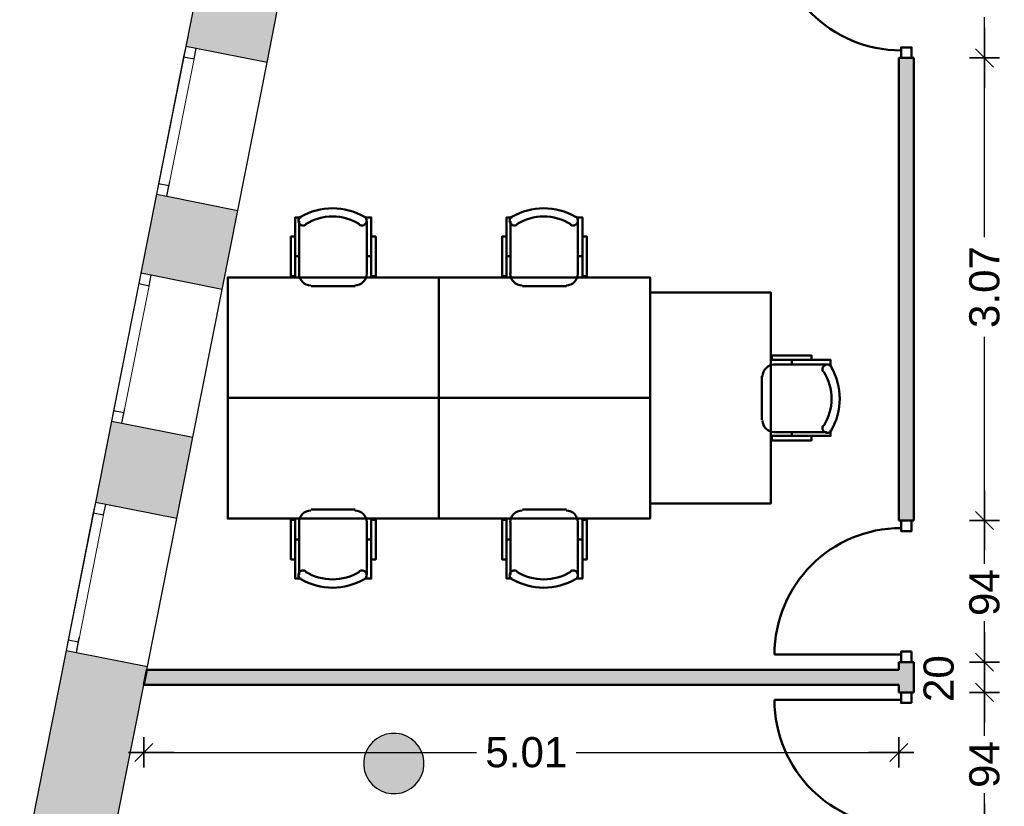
# Model space of a CAD drawing. Header units: metres. Extents: x -1 to 427, y -6 to 28.
# Tile 3 of 12: x 398.5 to 405.04, y 17.52 to 22.73. Entities that reach past the tile are written whole.
import ezdxf

# ---------------------------------------------------------------- set-up
doc = ezdxf.new("R2010")
doc.units = ezdxf.units.M
doc.header["$PDMODE"] = 65
for name, pattern in [('CONTINUA', [0]), ('PUNKT', [6.35, 0, -6.35]), ('VERDECKT', [9.525, 6.35, -3.175])]:
    doc.linetypes.add(name, pattern=pattern)
for name, color, linetype, lineweight in [('3D P5 MURS', 7, 'CONTINUA', 25), ('3D P5 MURS NOUS', 7, 'CONTINUA', 25), ('3D P5 PILAR', 7, 'CONTINUA', 25), ('P5 MAMPARES', 7, 'CONTINUA', 25), ('P5 MOBLES', 7, 'CONTINUA', 25)]:
    doc.layers.add(name, color=color, linetype=linetype, lineweight=lineweight)
doc.styles.add('ARIAL', font='arial.ttf')
doc.dimstyles.new('DIMSTYLE_3', dxfattribs={"dimtxt": 0.2, "dimasz": 0.2, "dimexe": 0, "dimexo": 1e-06, "dimgap": 0.1, "dimtad": 0, "dimrnd": 0.01, "dimzin": 4, "dimdsep": 46, "dimtxsty": 'ARIAL', "dimblk1": 'ALL_ML_STRICH', "dimblk2": 'ALL_ML_STRICH', "dimsah": 1, "dimcen": 0, "dimse1": 1, "dimse2": 1, "dimclrd": 2, "dimclre": 2, "dimclrt": 2, "dimadec": 0, "dimazin": 0, "dimtfac": 1, "dimtdec": 0, "dimtix": 1, "dimtmove": 2, "dimatfit": 3, "dimfxl": 0, "dimtzin": 0, "dimlwd": 0, "dimlwe": 35, "dimarcsym": 0})
doc.dimstyles.new('DIMSTYLE_5', dxfattribs={"dimtxt": 0.2, "dimasz": 0.2, "dimexe": 0, "dimexo": 1e-06, "dimgap": 0.1, "dimtad": 0, "dimdec": 0, "dimlfac": 100, "dimrnd": 1, "dimzin": 4, "dimdsep": 46, "dimtxsty": 'ARIAL', "dimblk1": 'ALL_ML_STRICH', "dimblk2": 'ALL_ML_STRICH', "dimsah": 1, "dimcen": 0, "dimse1": 1, "dimse2": 1, "dimclrd": 2, "dimclre": 2, "dimclrt": 2, "dimadec": 0, "dimazin": 0, "dimtfac": 1, "dimtdec": 0, "dimtix": 1, "dimtmove": 2, "dimatfit": 3, "dimfxl": 0, "dimtzin": 0, "dimlwd": 0, "dimlwe": 35, "dimarcsym": 0})
doc.dimstyles.new('DIMSTYLE_6', dxfattribs={"dimtxt": 0.2, "dimasz": 0.2, "dimexe": 0, "dimexo": 1e-06, "dimgap": 0.1, "dimtad": 0, "dimrnd": 0.01, "dimzin": 4, "dimdsep": 46, "dimtxsty": 'ARIAL', "dimblk1": 'ALL_ML_STRICH', "dimblk2": 'ALL_ML_STRICH', "dimsah": 1, "dimcen": 0, "dimse1": 1, "dimse2": 1, "dimclrd": 2, "dimclre": 2, "dimclrt": 2, "dimadec": 0, "dimazin": 0, "dimtfac": 1, "dimtdec": 0, "dimtix": 1, "dimtmove": 2, "dimatfit": 3, "dimfxl": 0, "dimtzin": 0, "dimlwd": 0, "dimlwe": 35, "dimarcsym": 0})
doc.dimstyles.new('DIMSTYLE_7', dxfattribs={"dimtxt": 0.2, "dimasz": 0.2, "dimexe": 0, "dimexo": 1e-06, "dimgap": 0.1, "dimtad": 2, "dimdec": 0, "dimlfac": 100, "dimrnd": 1, "dimzin": 4, "dimdsep": 46, "dimtxsty": 'ARIAL', "dimblk1": 'ALL_ML_STRICH', "dimblk2": 'ALL_ML_STRICH', "dimsah": 1, "dimcen": 0, "dimse1": 1, "dimse2": 1, "dimclrd": 2, "dimclre": 2, "dimclrt": 2, "dimadec": 0, "dimazin": 0, "dimtfac": 1, "dimtdec": 0, "dimtix": 1, "dimtmove": 2, "dimatfit": 3, "dimfxl": 0, "dimtvp": 1.2, "dimtzin": 0, "dimlwd": 0, "dimlwe": 35, "dimarcsym": 0})

# ---------------------------------------------------------------- blocks, each defined once
blk = doc.blocks.new('_CLOSEDFILLED')
at = {"color": 0, "linetype": 'ByBlock', "lineweight": -2}
blk.add_solid([(-1, 0), (0, 0), (-1, 0)], dxfattribs=at)
blk = doc.blocks.new('OBJETO_COMPLEJO_46')
at = {"layer": 'P5 MOBLES', "color": 202, "linetype": 'CONTINUA', "lineweight": 50, "transparency": 33554687}
for p, q in [((400.7313, 19.4834), (400.4392, 19.4834)), ((400.3587, 19.403), (400.3587, 19.0516)), ((400.8075, 19.0516), (400.8075, 19.403)), ((400.3333, 19.2845), (400.3587, 19.2845)), ((400.8371, 19.2845), (400.8075, 19.2845))]:
    blk.add_line(p, q, dxfattribs=at)
blk.add_lwpolyline([(401.2858, 20.2242), (399.8846, 20.2242), (399.8846, 19.4242), (401.2858, 19.4242), (401.2858, 20.2242)], close=True, dxfattribs=at)
for points in [[(400.3581, 19.3996), (400.3597, 19.4154), (400.3642, 19.4301), (400.3715, 19.4434), (400.381, 19.455), (400.3926, 19.4645), (400.4059, 19.4717), (400.4206, 19.4763), (400.4364, 19.4779)], [(400.7285, 19.4779), (400.7443, 19.4763), (400.759, 19.4717), (400.7723, 19.4645), (400.7839, 19.455), (400.7934, 19.4434), (400.8007, 19.4301), (400.8052, 19.4154), (400.8068, 19.3996)], [(400.3333, 19.1532), (400.3037, 19.1532), (400.3037, 19.4157), (400.3333, 19.4157), (400.3333, 19.0262), (400.3714, 19.0262)], [(400.8371, 19.1532), (400.8667, 19.1532), (400.8667, 19.4157), (400.8371, 19.4157), (400.8371, 19.0262), (400.7948, 19.0262)], [(400.3679, 19.0218), (400.363, 19.0259), (400.3591, 19.0307), (400.3563, 19.0361), (400.3545, 19.0419), (400.3539, 19.0479), (400.3544, 19.054), (400.3561, 19.06), (400.3591, 19.0656), (400.3631, 19.0706), (400.3678, 19.0745), (400.3732, 19.0775), (400.379, 19.0793), (400.385, 19.08), (400.3911, 19.0795), (400.3971, 19.0778), (400.4027, 19.0749)], [(400.7579, 19.0749), (400.7636, 19.0778), (400.7696, 19.0795), (400.7757, 19.08), (400.7817, 19.0793), (400.7875, 19.0775), (400.7928, 19.0745), (400.7976, 19.0706), (400.8016, 19.0656), (400.8046, 19.06), (400.8063, 19.054), (400.8068, 19.0479), (400.8062, 19.0419), (400.8044, 19.0361), (400.8016, 19.0307), (400.7977, 19.0259), (400.7927, 19.0218)]]:
    blk.add_lwpolyline(points, dxfattribs=at)
for centre, radius, start, end in [((400.5804, 19.3824), 0.4167, 239.55422, 300.42617), ((400.5804, 19.3612), 0.3405, 238.23508, 301.7419)]:
    blk.add_arc(centre, radius, start, end, dxfattribs=at)
blk = doc.blocks.new('OBJETO_COMPLEJO_47')
at = {"layer": 'P5 MOBLES', "color": 202, "linetype": 'CONTINUA', "lineweight": 50, "transparency": 33554687}
for p, q in [((402.1324, 19.4834), (401.8404, 19.4834)), ((401.7599, 19.403), (401.7599, 19.0516)), ((402.2086, 19.0516), (402.2086, 19.403)), ((401.7345, 19.2845), (401.7599, 19.2845)), ((402.2383, 19.2845), (402.2086, 19.2845))]:
    blk.add_line(p, q, dxfattribs=at)
blk.add_lwpolyline([(402.687, 20.2242), (401.2858, 20.2242), (401.2858, 19.4242), (402.687, 19.4242), (402.687, 20.2242)], close=True, dxfattribs=at)
for points in [[(401.7593, 19.3996), (401.7609, 19.4154), (401.7654, 19.4301), (401.7726, 19.4434), (401.7822, 19.455), (401.7938, 19.4645), (401.8071, 19.4717), (401.8218, 19.4763), (401.8376, 19.4779)], [(402.1297, 19.4779), (402.1455, 19.4763), (402.1602, 19.4717), (402.1735, 19.4645), (402.1851, 19.455), (402.1946, 19.4434), (402.2018, 19.4301), (402.2064, 19.4154), (402.208, 19.3996)], [(401.7345, 19.1532), (401.7049, 19.1532), (401.7049, 19.4157), (401.7345, 19.4157), (401.7345, 19.0262), (401.7726, 19.0262)], [(402.2383, 19.1532), (402.2679, 19.1532), (402.2679, 19.4157), (402.2383, 19.4157), (402.2383, 19.0262), (402.1959, 19.0262)], [(401.7691, 19.0218), (401.7642, 19.0259), (401.7603, 19.0307), (401.7574, 19.0361), (401.7557, 19.0419), (401.755, 19.0479), (401.7556, 19.054), (401.7573, 19.06), (401.7602, 19.0656), (401.7643, 19.0706), (401.769, 19.0745), (401.7744, 19.0775), (401.7802, 19.0793), (401.7862, 19.08), (401.7923, 19.0795), (401.7982, 19.0778), (401.8039, 19.0749)], [(402.1591, 19.0749), (402.1648, 19.0778), (402.1708, 19.0795), (402.1769, 19.08), (402.1829, 19.0793), (402.1887, 19.0775), (402.194, 19.0745), (402.1988, 19.0706), (402.2028, 19.0656), (402.2058, 19.06), (402.2075, 19.054), (402.208, 19.0479), (402.2074, 19.0419), (402.2056, 19.0361), (402.2028, 19.0307), (402.1989, 19.0259), (402.1939, 19.0218)]]:
    blk.add_lwpolyline(points, dxfattribs=at)
for centre, radius, start, end in [((401.9816, 19.3824), 0.4167, 239.55422, 300.42617), ((401.9816, 19.3612), 0.3405, 238.23508, 301.7419)]:
    blk.add_arc(centre, radius, start, end, dxfattribs=at)
blk = doc.blocks.new('OBJETO_COMPLEJO_48')
at = {"layer": 'P5 MOBLES', "color": 202, "linetype": 'CONTINUA', "lineweight": 50, "transparency": 33554687}
for p, q in [((400.3587, 21.0455), (400.3587, 21.3968)), ((400.8075, 21.3968), (400.8075, 21.0455)), ((400.3333, 21.164), (400.3587, 21.164)), ((400.8371, 21.164), (400.8075, 21.164)), ((400.7313, 20.965), (400.4392, 20.965))]:
    blk.add_line(p, q, dxfattribs=at)
for points in [[(400.3679, 21.4266), (400.363, 21.4226), (400.3591, 21.4177), (400.3563, 21.4123), (400.3545, 21.4066), (400.3539, 21.4005), (400.3544, 21.3945), (400.3561, 21.3885), (400.3591, 21.3828), (400.3631, 21.3779), (400.3678, 21.3739), (400.3732, 21.371), (400.379, 21.3692), (400.385, 21.3685), (400.3911, 21.369), (400.3971, 21.3706), (400.4027, 21.3735)], [(400.7579, 21.3735), (400.7636, 21.3706), (400.7696, 21.369), (400.7757, 21.3685), (400.7817, 21.3692), (400.7875, 21.371), (400.7928, 21.3739), (400.7976, 21.3779), (400.8016, 21.3828), (400.8046, 21.3885), (400.8063, 21.3945), (400.8068, 21.4005), (400.8062, 21.4066), (400.8044, 21.4123), (400.8016, 21.4177), (400.7977, 21.4226), (400.7927, 21.4266)], [(400.3333, 21.2952), (400.3037, 21.2952), (400.3037, 21.0328), (400.3333, 21.0328), (400.3333, 21.4222), (400.3714, 21.4222)], [(400.8371, 21.2952), (400.8667, 21.2952), (400.8667, 21.0328), (400.8371, 21.0328), (400.8371, 21.4222), (400.7948, 21.4222)], [(400.3581, 21.0489), (400.3597, 21.0331), (400.3642, 21.0184), (400.3715, 21.0051), (400.381, 20.9935), (400.3926, 20.9839), (400.4059, 20.9767), (400.4206, 20.9722), (400.4364, 20.9706)], [(400.7285, 20.9706), (400.7443, 20.9722), (400.759, 20.9767), (400.7723, 20.9839), (400.7839, 20.9935), (400.7934, 21.0051), (400.8007, 21.0184), (400.8052, 21.0331), (400.8068, 21.0489)]]:
    blk.add_lwpolyline(points, dxfattribs=at)
blk.add_lwpolyline([(401.2858, 20.2242), (399.8846, 20.2242), (399.8846, 21.0243), (401.2858, 21.0243), (401.2858, 20.2242)], close=True, dxfattribs=at)
for centre, radius, start, end in [((400.5804, 21.0661), 0.4167, 59.57383, 120.44578), ((400.5804, 21.0873), 0.3405, 58.2581, 121.76492)]:
    blk.add_arc(centre, radius, start, end, dxfattribs=at)
blk = doc.blocks.new('OBJETO_COMPLEJO_49')
at = {"layer": 'P5 MOBLES', "color": 202, "linetype": 'CONTINUA', "lineweight": 50, "transparency": 33554687}
for p, q in [((401.7599, 21.0455), (401.7599, 21.3968)), ((402.2086, 21.3968), (402.2086, 21.0455)), ((401.7345, 21.164), (401.7599, 21.164)), ((402.2383, 21.164), (402.2086, 21.164)), ((402.1324, 20.965), (401.8404, 20.965))]:
    blk.add_line(p, q, dxfattribs=at)
for points in [[(401.7691, 21.4266), (401.7642, 21.4226), (401.7603, 21.4177), (401.7574, 21.4123), (401.7557, 21.4066), (401.755, 21.4005), (401.7556, 21.3945), (401.7573, 21.3885), (401.7602, 21.3828), (401.7643, 21.3779), (401.769, 21.3739), (401.7744, 21.371), (401.7802, 21.3692), (401.7862, 21.3685), (401.7923, 21.369), (401.7982, 21.3706), (401.8039, 21.3735)], [(402.1591, 21.3735), (402.1648, 21.3706), (402.1708, 21.369), (402.1769, 21.3685), (402.1829, 21.3692), (402.1887, 21.371), (402.194, 21.3739), (402.1988, 21.3779), (402.2028, 21.3828), (402.2058, 21.3885), (402.2075, 21.3945), (402.208, 21.4005), (402.2074, 21.4066), (402.2056, 21.4123), (402.2028, 21.4177), (402.1989, 21.4226), (402.1939, 21.4266)], [(401.7345, 21.2952), (401.7049, 21.2952), (401.7049, 21.0328), (401.7345, 21.0328), (401.7345, 21.4222), (401.7726, 21.4222)], [(402.2383, 21.2952), (402.2679, 21.2952), (402.2679, 21.0328), (402.2383, 21.0328), (402.2383, 21.4222), (402.1959, 21.4222)], [(401.7593, 21.0489), (401.7609, 21.0331), (401.7654, 21.0184), (401.7726, 21.0051), (401.7822, 20.9935), (401.7938, 20.9839), (401.8071, 20.9767), (401.8218, 20.9722), (401.8376, 20.9706)], [(402.1297, 20.9706), (402.1455, 20.9722), (402.1602, 20.9767), (402.1735, 20.9839), (402.1851, 20.9935), (402.1946, 21.0051), (402.2018, 21.0184), (402.2064, 21.0331), (402.208, 21.0489)]]:
    blk.add_lwpolyline(points, dxfattribs=at)
blk.add_lwpolyline([(402.687, 20.2242), (401.2858, 20.2242), (401.2858, 21.0243), (402.687, 21.0243), (402.687, 20.2242)], close=True, dxfattribs=at)
for centre, radius, start, end in [((401.9816, 21.0661), 0.4167, 59.57383, 120.44578), ((401.9816, 21.0873), 0.3405, 58.2581, 121.76492)]:
    blk.add_arc(centre, radius, start, end, dxfattribs=at)
blk = doc.blocks.new('OBJETO_COMPLEJO_50')
at = {"layer": 'P5 MOBLES', "color": 202, "linetype": 'CONTINUA', "lineweight": 50, "transparency": 33554687}
for p, q in [((403.6267, 20.4761), (403.6267, 20.4465)), ((403.8596, 20.4465), (403.5082, 20.4465)), ((403.4278, 20.3703), (403.4278, 20.0782)), ((403.5082, 19.9978), (403.8596, 19.9978)), ((403.6267, 19.9724), (403.6267, 19.9978))]:
    blk.add_line(p, q, dxfattribs=at)
blk.add_lwpolyline([(402.687, 20.9248), (402.687, 19.5236), (403.4871, 19.5236), (403.4871, 20.9248), (402.687, 20.9248)], close=True, dxfattribs=at)
for points in [[(403.758, 20.4761), (403.758, 20.5057), (403.4955, 20.5057), (403.4955, 20.4761), (403.885, 20.4761), (403.885, 20.4338)], [(403.4333, 20.3675), (403.4349, 20.3833), (403.4395, 20.398), (403.4467, 20.4113), (403.4563, 20.4229), (403.4678, 20.4325), (403.4811, 20.4397), (403.4958, 20.4442), (403.5116, 20.4458)], [(403.8363, 20.397), (403.8334, 20.4026), (403.8317, 20.4086), (403.8313, 20.4147), (403.8319, 20.4207), (403.8338, 20.4265), (403.8367, 20.4319), (403.8406, 20.4366), (403.8456, 20.4406), (403.8513, 20.4436), (403.8572, 20.4453), (403.8633, 20.4458), (403.8693, 20.4452), (403.8751, 20.4434), (403.8805, 20.4406), (403.8853, 20.4367), (403.8894, 20.4318)], [(403.5116, 19.9971), (403.4958, 19.9987), (403.4811, 20.0033), (403.4678, 20.0105), (403.4563, 20.0201), (403.4467, 20.0316), (403.4395, 20.0449), (403.4349, 20.0596), (403.4333, 20.0754)], [(403.758, 19.9724), (403.758, 19.9427), (403.4955, 19.9427), (403.4955, 19.9724), (403.885, 19.9724), (403.885, 20.0105)], [(403.8894, 20.007), (403.8853, 20.002), (403.8805, 19.9981), (403.8751, 19.9953), (403.8693, 19.9935), (403.8633, 19.9929), (403.8572, 19.9934), (403.8513, 19.9951), (403.8456, 19.9981), (403.8406, 20.0021), (403.8367, 20.0069), (403.8338, 20.0122), (403.8319, 20.018), (403.8313, 20.024), (403.8317, 20.0301), (403.8334, 20.0361), (403.8363, 20.0418)]]:
    blk.add_lwpolyline(points, dxfattribs=at)
for centre, radius, start, end in [((403.55, 20.2194), 0.3405, 328.23508, 31.7419), ((403.5289, 20.2194), 0.4167, 329.55422, 30.42617)]:
    blk.add_arc(centre, radius, start, end, dxfattribs=at)
blk = doc.blocks.new('ALL_ML_STRICH')
at = {"color": 0, "linetype": 'ByBlock', "lineweight": -2}
for p, q in [((0, -0.5), (0, 0.5)), ((-1, 0), (0.5, 0)), ((-0.3, -0.3), (0.3, 0.3))]:
    blk.add_line(p, q, dxfattribs=at)
blk = doc.blocks.new('*D64')
at = {"layer": 'DEFPOINTS', "color": 2, "linetype": 'CONTINUA', "lineweight": 35, "transparency": 33554687}
for p in [(399.3276, 18.3215), (399.3276, 17.8733), (404.337, 17.2653)]:
    blk.add_point(p, dxfattribs=at)
at = {"layer": 'P5 MAMPARES', "color": 2, "linetype": 'CONTINUA', "lineweight": -2, "transparency": 33554687}
for p, q in [((399.3276, 17.8733), (401.5361, 17.8733)), ((402.1961, 17.8733), (404.337, 17.8733))]:
    blk.add_line(p, q, dxfattribs=at)
at = {"layer": 'P5 MAMPARES', "color": 2, "linetype": 'CONTINUA', "lineweight": 35, "transparency": 33554687, "xscale": 0.2, "yscale": 0.2, "zscale": 0.2, "rotation": 180}
blk.add_blockref('ALL_ML_STRICH', (399.3276, 17.8733), dxfattribs=at)
at = {"layer": 'P5 MAMPARES', "color": 2, "linetype": 'CONTINUA', "lineweight": 35, "transparency": 33554687, "xscale": 0.2, "yscale": 0.2, "zscale": 0.2}
blk.add_blockref('ALL_ML_STRICH', (404.337, 17.8733), dxfattribs=at)
at = {"layer": 'P5 MAMPARES', "color": 2, "linetype": 'CONTINUA', "lineweight": 35, "transparency": 33554687, "insert": (401.8661, 17.8733), "char_height": 0.2, "width": 0.8, "attachment_point": 5, "style": 'ARIAL'}
blk.add_mtext('\\A1;{\\A1;{5.01\\H0.132000;\\S^ ;}}', dxfattribs=at)
blk = doc.blocks.new('*D68')
at = {"layer": 'DEFPOINTS', "color": 2, "linetype": 'CONTINUA', "lineweight": 35, "transparency": 33554687}
for p in [(404.637, 18.2715), (404.637, 17.3315), (404.9059, 17.3315)]:
    blk.add_point(p, dxfattribs=at)
at = {"layer": 'P5 MAMPARES', "color": 2, "linetype": 'CONTINUA', "lineweight": -2, "transparency": 33554687}
for p, q in [((404.9059, 17.9829), (404.9059, 18.2715)), ((404.9059, 17.3315), (404.9059, 17.6029))]:
    blk.add_line(p, q, dxfattribs=at)
at = {"layer": 'P5 MAMPARES', "color": 2, "linetype": 'CONTINUA', "lineweight": 35, "transparency": 33554687, "xscale": 0.2, "yscale": 0.2, "zscale": 0.2}
for p, rotation in [((404.9059, 18.2715), 90), ((404.9059, 17.3315), 270)]:
    blk.add_blockref('ALL_ML_STRICH', p, dxfattribs=dict(at, rotation=rotation))
at = {"layer": 'P5 MAMPARES', "color": 2, "linetype": 'CONTINUA', "lineweight": 35, "transparency": 33554687, "insert": (404.9059, 17.7929), "char_height": 0.2, "width": 0.4, "attachment_point": 5, "rotation": 90, "style": 'ARIAL'}
blk.add_mtext('\\A1;{94}', dxfattribs=at)
blk = doc.blocks.new('*D69')
at = {"layer": 'DEFPOINTS', "color": 2, "linetype": 'CONTINUA', "lineweight": 35, "transparency": 33554687}
for p in [(404.637, 18.4715), (404.637, 18.2715), (404.9059, 18.2715)]:
    blk.add_point(p, dxfattribs=at)
at = {"layer": 'P5 MAMPARES', "color": 2, "linetype": 'CONTINUA', "lineweight": -2, "transparency": 33554687}
blk.add_line((404.9059, 18.2715), (404.9059, 18.4715), dxfattribs=at)
at = {"layer": 'P5 MAMPARES', "color": 2, "linetype": 'CONTINUA', "lineweight": 35, "transparency": 33554687, "xscale": 0.2, "yscale": 0.2, "zscale": 0.2}
for p, rotation in [((404.9059, 18.4715), 90), ((404.9059, 18.2715), 270)]:
    blk.add_blockref('ALL_ML_STRICH', p, dxfattribs=dict(at, rotation=rotation))
at = {"layer": 'P5 MAMPARES', "color": 2, "linetype": 'CONTINUA', "lineweight": 35, "transparency": 33554687, "insert": (404.6025, 18.3628), "char_height": 0.2, "width": 0.4, "attachment_point": 5, "rotation": 90, "style": 'ARIAL'}
blk.add_mtext('\\A1;{20}', dxfattribs=at)
blk = doc.blocks.new('*D70')
at = {"layer": 'DEFPOINTS', "color": 2, "linetype": 'CONTINUA', "lineweight": 35, "transparency": 33554687}
for p in [(404.637, 19.4115), (404.637, 18.4715), (404.9059, 18.4715)]:
    blk.add_point(p, dxfattribs=at)
at = {"layer": 'P5 MAMPARES', "color": 2, "linetype": 'CONTINUA', "lineweight": -2, "transparency": 33554687}
for p, q in [((404.9059, 19.1229), (404.9059, 19.4115)), ((404.9059, 18.4715), (404.9059, 18.7429))]:
    blk.add_line(p, q, dxfattribs=at)
at = {"layer": 'P5 MAMPARES', "color": 2, "linetype": 'CONTINUA', "lineweight": 35, "transparency": 33554687, "xscale": 0.2, "yscale": 0.2, "zscale": 0.2}
for p, rotation in [((404.9059, 19.4115), 90), ((404.9059, 18.4715), 270)]:
    blk.add_blockref('ALL_ML_STRICH', p, dxfattribs=dict(at, rotation=rotation))
at = {"layer": 'P5 MAMPARES', "color": 2, "linetype": 'CONTINUA', "lineweight": 35, "transparency": 33554687, "insert": (404.9059, 18.9329), "char_height": 0.2, "width": 0.4, "attachment_point": 5, "rotation": 90, "style": 'ARIAL'}
blk.add_mtext('\\A1;{94}', dxfattribs=at)
blk = doc.blocks.new('*D71')
at = {"layer": 'DEFPOINTS', "color": 2, "linetype": 'CONTINUA', "lineweight": 35, "transparency": 33554687}
for p in [(404.637, 22.4795), (404.637, 19.4115), (404.9059, 19.4115)]:
    blk.add_point(p, dxfattribs=at)
at = {"layer": 'P5 MAMPARES', "color": 2, "linetype": 'CONTINUA', "lineweight": -2, "transparency": 33554687}
for p, q in [((404.9059, 21.2899), (404.9059, 22.4795)), ((404.9059, 19.4115), (404.9059, 20.6299))]:
    blk.add_line(p, q, dxfattribs=at)
at = {"layer": 'P5 MAMPARES', "color": 2, "linetype": 'CONTINUA', "lineweight": 35, "transparency": 33554687, "xscale": 0.2, "yscale": 0.2, "zscale": 0.2}
for p, rotation in [((404.9059, 22.4795), 90), ((404.9059, 19.4115), 270)]:
    blk.add_blockref('ALL_ML_STRICH', p, dxfattribs=dict(at, rotation=rotation))
at = {"layer": 'P5 MAMPARES', "color": 2, "linetype": 'CONTINUA', "lineweight": 35, "transparency": 33554687, "insert": (404.9059, 20.9599), "char_height": 0.2, "width": 0.8, "attachment_point": 5, "rotation": 90, "style": 'ARIAL'}
blk.add_mtext('\\A1;{\\A1;{3.07\\H0.132000;\\S^ ;}}', dxfattribs=at)
blk = doc.blocks.new('*D72')
at = {"layer": 'DEFPOINTS', "color": 2, "linetype": 'CONTINUA', "lineweight": 35, "transparency": 33554687}
for p in [(404.7233, 23.4195), (404.637, 22.4795), (404.9059, 22.4795)]:
    blk.add_point(p, dxfattribs=at)
at = {"layer": 'P5 MAMPARES', "color": 2, "linetype": 'CONTINUA', "lineweight": -2, "transparency": 33554687}
for p, q in [((404.9059, 23.1308), (404.9059, 23.4195)), ((404.9059, 22.4795), (404.9059, 22.7508))]:
    blk.add_line(p, q, dxfattribs=at)
at = {"layer": 'P5 MAMPARES', "color": 2, "linetype": 'CONTINUA', "lineweight": 35, "transparency": 33554687, "xscale": 0.2, "yscale": 0.2, "zscale": 0.2}
for p, rotation in [((404.9059, 23.4195), 90), ((404.9059, 22.4795), 270)]:
    blk.add_blockref('ALL_ML_STRICH', p, dxfattribs=dict(at, rotation=rotation))
at = {"layer": 'P5 MAMPARES', "color": 2, "linetype": 'CONTINUA', "lineweight": 35, "transparency": 33554687, "insert": (404.9059, 22.9408), "char_height": 0.2, "width": 0.4, "attachment_point": 5, "rotation": 90, "style": 'ARIAL'}
blk.add_mtext('\\A1;{94}', dxfattribs=at)

msp = doc.modelspace()

# ---------------------------------------------------------------- hatches: boundary and pattern name
at = {"layer": '3D P5 MURS', "linetype": 'CONTINUA', "lineweight": 18, "true_color": 0xa0a0a0, "transparency": 33554687}
for points in [[(399.606, 22.5564), (400.1455, 22.4496), (400.4568, 24.0207), (399.9173, 24.1276)], [(399.8473, 20.9444), (399.9512, 21.4686), (399.4117, 21.5755), (399.3078, 21.0513)], [(399.0066, 19.5309), (399.5461, 19.424), (399.653, 19.9635), (399.1134, 20.0704)], [(399.0442, 16.8907), (399.3517, 18.443), (398.8122, 18.5499), (398.5046, 16.9976)]]:
    msp.add_hatch(color=253, dxfattribs=at).paths.add_polyline_path(points)
at = {"layer": '3D P5 PILAR', "linetype": 'CONTINUA', "lineweight": 18, "transparency": 33554687}
msp.add_hatch(color=9, dxfattribs=at).paths.add_polyline_path([(401.0045, 17.9992), (400.9695, 17.9992), (400.9351, 17.9931), (400.9022, 17.9812), (400.872, 17.9637), (400.8452, 17.9412), (400.8227, 17.9145), (400.8053, 17.8842), (400.7933, 17.8514), (400.7872, 17.8169), (400.7872, 17.782), (400.7933, 17.7476), (400.8053, 17.7147), (400.8227, 17.6845), (400.8452, 17.6577), (400.872, 17.6352), (400.9022, 17.6177), (400.9351, 17.6058), (400.9695, 17.5997), (401.0045, 17.5997), (401.0389, 17.6058), (401.0717, 17.6177), (401.102, 17.6352), (401.1288, 17.6577), (401.1512, 17.6845), (401.1687, 17.7147), (401.1807, 17.7476), (401.1867, 17.782), (401.1867, 17.8169), (401.1807, 17.8514), (401.1687, 17.8842), (401.1512, 17.9145), (401.1288, 17.9412), (401.102, 17.9637), (401.0717, 17.9812), (401.0389, 17.9931)])
at = {"layer": 'P5 MAMPARES', "linetype": 'VERDECKT', "lineweight": 25, "transparency": 33554687}
for points in [[(404.437, 22.4795), (404.337, 22.4795), (404.337, 19.4115), (404.437, 19.4115)], [(404.337, 18.4215), (399.3475, 18.4215), (399.3276, 18.3215), (404.337, 18.3215), (404.337, 18.2715), (404.437, 18.2715), (404.437, 18.4715), (404.337, 18.4715)]]:
    msp.add_hatch(color=180, dxfattribs=at).paths.add_polyline_path(points)

# ---------------------------------------------------------------- linework, layer by layer
at = {"layer": '3D P5 MURS', "color": 7, "linetype": 'CONTINUA', "lineweight": 25, "transparency": 33554687}
for p, q in [((399.9173, 24.1276), (399.606, 22.5564)), ((400.1455, 22.4496), (400.4568, 24.0207)), ((399.606, 22.5564), (399.4117, 21.5755)), ((399.6747, 22.5428), (399.606, 22.5564)), ((400.1455, 22.4496), (399.6747, 22.5428)), ((399.9512, 21.4686), (400.1455, 22.4496)), ((399.4117, 21.5755), (399.3078, 21.0513)), ((399.4117, 21.5755), (399.4803, 21.5619)), ((399.4803, 21.5619), (399.9512, 21.4686)), ((399.8473, 20.9444), (399.9512, 21.4686)), ((399.3078, 21.0513), (399.1134, 20.0704)), ((399.3765, 21.0377), (399.3078, 21.0513)), ((399.8473, 20.9444), (399.3765, 21.0377)), ((399.653, 19.9635), (399.8473, 20.9444)), ((399.1134, 20.0704), (399.0066, 19.5309)), ((399.1134, 20.0704), (399.1821, 20.0568)), ((399.1821, 20.0568), (399.653, 19.9635)), ((399.5461, 19.424), (399.653, 19.9635)), ((399.0066, 19.5309), (398.8122, 18.5499)), ((399.0752, 19.5173), (399.0066, 19.5309)), ((399.5461, 19.424), (399.0752, 19.5173)), ((399.3517, 18.443), (399.5461, 19.424)), ((398.8122, 18.5499), (398.5046, 16.9976)), ((398.8122, 18.5499), (398.8809, 18.5363)), ((398.8809, 18.5363), (399.3517, 18.443)), ((399.0442, 16.8907), (399.3517, 18.443))]:
    msp.add_line(p, q, dxfattribs=at)
at = {"layer": '3D P5 MURS', "color": 7, "linetype": 'PUNKT', "lineweight": 25, "transparency": 33554687}
for p, q in [((399.606, 22.5564), (399.4117, 21.5755)), ((399.4803, 21.5619), (399.6747, 22.5428)), ((399.6747, 22.5428), (399.606, 22.5564)), ((399.4117, 21.5755), (399.4803, 21.5619)), ((399.3078, 21.0513), (399.1134, 20.0704)), ((399.1821, 20.0568), (399.3765, 21.0377)), ((399.3765, 21.0377), (399.3078, 21.0513)), ((399.1134, 20.0704), (399.1821, 20.0568)), ((399.0066, 19.5309), (398.8122, 18.5499)), ((398.8809, 18.5363), (399.0752, 19.5173)), ((399.0752, 19.5173), (399.0066, 19.5309)), ((398.8122, 18.5499), (398.8809, 18.5363))]:
    msp.add_line(p, q, dxfattribs=at)
at = {"layer": '3D P5 MURS', "color": 7, "linetype": 'CONTINUA', "lineweight": 25, "transparency": 33554687}
for points in [[(399.606, 22.5564), (399.5924, 22.4878), (399.6611, 22.4742), (399.6747, 22.5428), (399.606, 22.5564)], [(399.4253, 21.6442), (399.4117, 21.5755), (399.4803, 21.5619), (399.4939, 21.6306), (399.4253, 21.6442)], [(399.3078, 21.0513), (399.2942, 20.9826), (399.3629, 20.969), (399.3765, 21.0377), (399.3078, 21.0513)], [(399.1271, 20.139), (399.1134, 20.0704), (399.1821, 20.0568), (399.1957, 20.1254), (399.1271, 20.139)], [(399.0066, 19.5309), (398.993, 19.4622), (399.0616, 19.4486), (399.0752, 19.5173), (399.0066, 19.5309)], [(398.8258, 18.6186), (398.8122, 18.5499), (398.8809, 18.5363), (398.8945, 18.605), (398.8258, 18.6186)]]:
    msp.add_lwpolyline(points, close=True, dxfattribs=at)
at = {"layer": '3D P5 MURS', "color": 40, "linetype": 'CONTINUA', "lineweight": 18, "transparency": 33554687}
for points in [[(399.5924, 22.4878), (399.4253, 21.6442), (399.4939, 21.6306), (399.6611, 22.4742), (399.5924, 22.4878)], [(399.2942, 20.9826), (399.1271, 20.139), (399.1957, 20.1254), (399.3629, 20.969), (399.2942, 20.9826)], [(398.993, 19.4622), (398.8258, 18.6186), (398.8945, 18.605), (399.0616, 19.4486), (398.993, 19.4622)]]:
    msp.add_lwpolyline(points, close=True, dxfattribs=at)
at = {"layer": '3D P5 MURS NOUS', "color": 4, "linetype": 'CONTINUA', "lineweight": 50, "transparency": 33554687}
for p, q in [((404.337, 22.4795), (404.437, 22.4795)), ((404.337, 22.4795), (404.337, 19.4115)), ((404.437, 19.4115), (404.437, 22.4795)), ((404.437, 19.4115), (404.337, 19.4115)), ((404.352, 18.5215), (403.512, 18.5215)), ((404.337, 18.4715), (404.437, 18.4715)), ((404.337, 18.4715), (404.337, 18.4215)), ((404.437, 18.2715), (404.437, 18.4715)), ((399.3475, 18.4215), (399.3276, 18.3215)), ((404.337, 18.4215), (399.3475, 18.4215)), ((399.3276, 18.3215), (404.337, 18.3215)), ((404.337, 18.3215), (404.337, 18.2715)), ((404.437, 18.2715), (404.337, 18.2715)), ((404.352, 18.2215), (403.512, 18.2215))]:
    msp.add_line(p, q, dxfattribs=at)
for points in [[(404.422, 22.4795), (404.422, 22.5495), (404.352, 22.5495), (404.352, 22.4795), (404.422, 22.4795)], [(404.422, 19.4115), (404.422, 19.3415), (404.352, 19.3415), (404.352, 19.4115), (404.422, 19.4115)], [(404.422, 18.5415), (404.422, 18.4715), (404.352, 18.4715), (404.352, 18.5415), (404.422, 18.5415)], [(404.422, 18.2015), (404.422, 18.2715), (404.352, 18.2715), (404.352, 18.2015), (404.422, 18.2015)]]:
    msp.add_lwpolyline(points, close=True, dxfattribs=at)
for centre, start, end in [((404.352, 23.3695), 180, 270), ((404.352, 18.5215), 90, 180), ((404.352, 18.2215), 180, 270)]:
    msp.add_arc(centre, 0.84, start, end, dxfattribs=at)
at = {"layer": '3D P5 PILAR', "color": 7, "linetype": 'CONTINUA', "lineweight": 25, "transparency": 33554687}
for p, q in [((400.9022, 17.9812), (400.872, 17.9637)), ((400.9351, 17.9931), (400.9022, 17.9812)), ((400.9695, 17.9992), (400.9351, 17.9931)), ((401.0045, 17.9992), (400.9695, 17.9992)), ((401.0389, 17.9931), (401.0045, 17.9992)), ((401.0717, 17.9812), (401.0389, 17.9931)), ((401.102, 17.9637), (401.0717, 17.9812)), ((400.8227, 17.9145), (400.8053, 17.8842)), ((400.8452, 17.9412), (400.8227, 17.9145)), ((400.872, 17.9637), (400.8452, 17.9412)), ((401.1288, 17.9412), (401.102, 17.9637)), ((401.1512, 17.9145), (401.1288, 17.9412)), ((401.1687, 17.8842), (401.1512, 17.9145)), ((400.7933, 17.8514), (400.7872, 17.8169)), ((400.8053, 17.8842), (400.7933, 17.8514)), ((401.1807, 17.8514), (401.1687, 17.8842)), ((401.1867, 17.8169), (401.1807, 17.8514)), ((400.7872, 17.8169), (400.7872, 17.782)), ((400.7872, 17.782), (400.7933, 17.7476)), ((401.1807, 17.7476), (401.1867, 17.782)), ((401.1867, 17.782), (401.1867, 17.8169)), ((400.7933, 17.7476), (400.8053, 17.7147)), ((400.8053, 17.7147), (400.8227, 17.6845)), ((401.1512, 17.6845), (401.1687, 17.7147)), ((401.1687, 17.7147), (401.1807, 17.7476)), ((400.8227, 17.6845), (400.8452, 17.6577)), ((400.8452, 17.6577), (400.872, 17.6352)), ((401.102, 17.6352), (401.1288, 17.6577)), ((401.1288, 17.6577), (401.1512, 17.6845)), ((400.872, 17.6352), (400.9022, 17.6177)), ((400.9022, 17.6177), (400.9351, 17.6058)), ((400.9351, 17.6058), (400.9695, 17.5997)), ((400.9695, 17.5997), (401.0045, 17.5997)), ((401.0045, 17.5997), (401.0389, 17.6058)), ((401.0389, 17.6058), (401.0717, 17.6177)), ((401.0717, 17.6177), (401.102, 17.6352))]:
    msp.add_line(p, q, dxfattribs=at)
at = {"layer": 'P5 MAMPARES', "color": 4, "linetype": 'CONTINUA', "lineweight": 50, "transparency": 33554687}
for p, q in [((404.352, 18.5215), (403.512, 18.5215)), ((404.352, 18.2215), (403.512, 18.2215))]:
    msp.add_line(p, q, dxfattribs=at)
for points in [[(404.422, 22.4795), (404.422, 22.5495), (404.352, 22.5495), (404.352, 22.4795), (404.422, 22.4795)], [(404.422, 19.4115), (404.422, 19.3415), (404.352, 19.3415), (404.352, 19.4115), (404.422, 19.4115)], [(404.422, 18.5415), (404.422, 18.4715), (404.352, 18.4715), (404.352, 18.5415), (404.422, 18.5415)], [(404.422, 18.2015), (404.422, 18.2715), (404.352, 18.2715), (404.352, 18.2015), (404.422, 18.2015)]]:
    msp.add_lwpolyline(points, close=True, dxfattribs=at)
for centre, start, end in [((404.352, 23.3695), 180, 270), ((404.352, 18.5215), 90, 180), ((404.352, 18.2215), 180, 270)]:
    msp.add_arc(centre, 0.84, start, end, dxfattribs=at)

# ---------------------------------------------------------------- block references
at = {"layer": '3D P5 PILAR', "color": 7, "linetype": 'CONTINUA', "lineweight": 25, "transparency": 33554687, "xscale": 0.0002666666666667, "yscale": 0.0002666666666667, "zscale": 0.0002666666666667}
msp.add_blockref('_CLOSEDFILLED', (400.987, 17.7995), dxfattribs=at)
at = {"layer": 'P5 MOBLES', "color": 202, "linetype": 'CONTINUA', "lineweight": 50, "transparency": 33554687}
for name in ['OBJETO_COMPLEJO_48', 'OBJETO_COMPLEJO_49', 'OBJETO_COMPLEJO_50', 'OBJETO_COMPLEJO_46', 'OBJETO_COMPLEJO_47']:
    msp.add_blockref(name, (0, 0), dxfattribs=at)

# ---------------------------------------------------------------- dimensions: what is measured, and where the dimension line sits
at = {"layer": 'P5 MAMPARES', "color": 2, "linetype": 'CONTINUA', "lineweight": 35, "transparency": 33554687}
for base, p1, p2, dimstyle, picture, middle in [((404.9059, 23.4195), (404.637, 22.4795), (404.7233, 23.4195), 'DIMSTYLE_5', '*D72', (404.9059, 22.9408)), ((404.9059, 22.4795), (404.637, 19.4115), (404.637, 22.4795), 'DIMSTYLE_6', '*D71', (404.9059, 20.9599)), ((404.9059, 19.4115), (404.637, 18.4715), (404.637, 19.4115), 'DIMSTYLE_5', '*D70', (404.9059, 18.9329)), ((404.9059, 18.4715), (404.637, 18.2715), (404.637, 18.4715), 'DIMSTYLE_7', '*D69', (404.6025, 18.3628)), ((404.9059, 18.2715), (404.637, 17.3315), (404.637, 18.2715), 'DIMSTYLE_5', '*D68', (404.9059, 17.7929))]:
    dim = msp.add_linear_dim(base=base, p1=p1, p2=p2, angle=90, dimstyle=dimstyle, override={"dimpost": '<>', "dimclrd": 2, "dimclre": 2, "dimclrt": 2, "dimlwd": 0, "dimlwe": 35}, dxfattribs=at)
    dim.commit()
    dim.dimension.update_dxf_attribs({"geometry": picture, "text_midpoint": middle, "dimtype": 160})
dim = msp.add_linear_dim(base=(404.337, 17.8733), p1=(399.3276, 18.3215), p2=(404.337, 17.2653), dimstyle='DIMSTYLE_3', override={"dimpost": '<>', "dimclrd": 2, "dimclre": 2, "dimclrt": 2, "dimlwd": 0, "dimlwe": 35}, dxfattribs=at)
dim.commit()
dim.dimension.update_dxf_attribs({"geometry": '*D64', "text_midpoint": (401.8661, 17.8733), "dimtype": 160})

doc.saveas('drawing.dxf')
